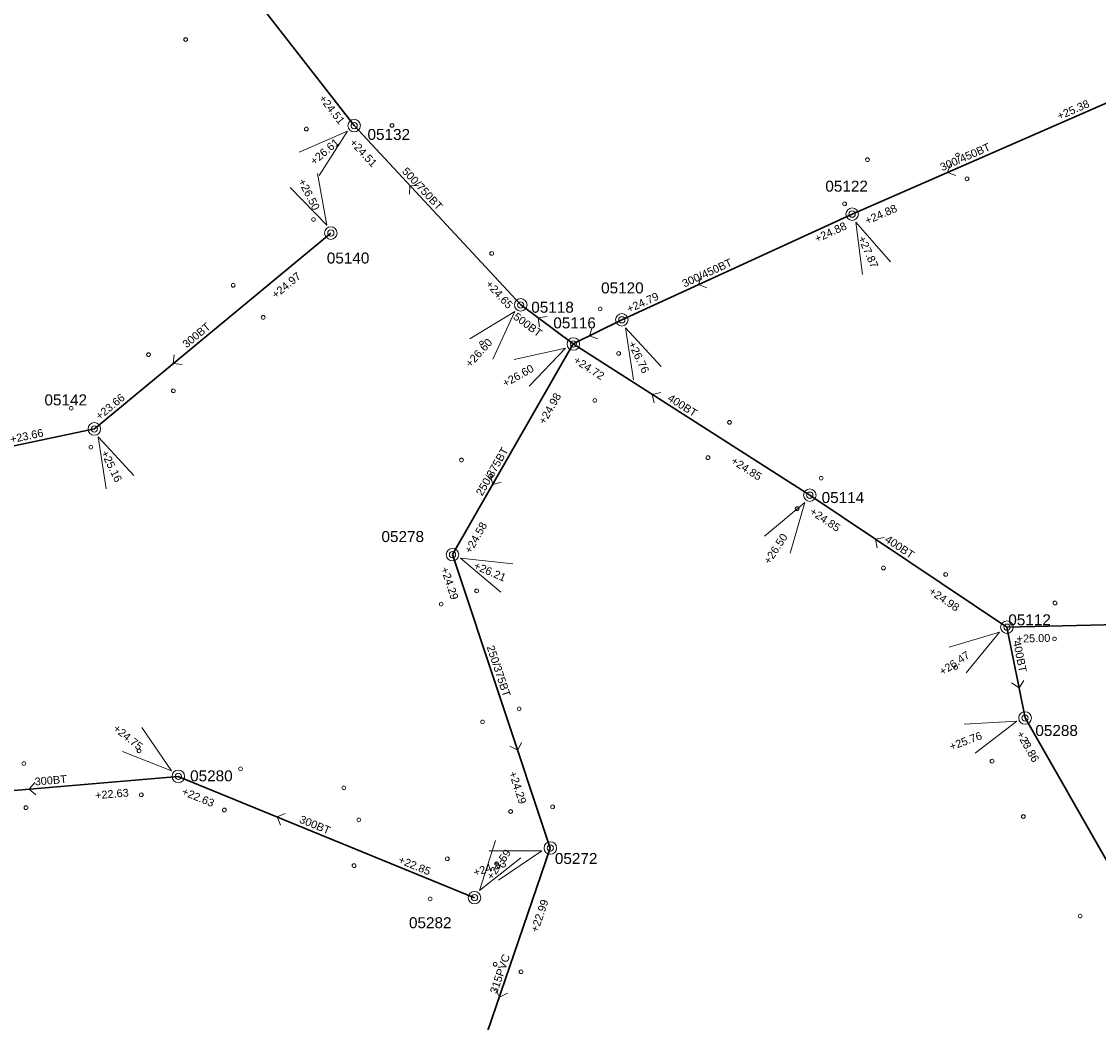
# Model space of a CAD drawing. Header units: metres. Extents: x 196788 to 198093, y 354523 to 355933.
# Tile 5 of 35: x 197569 to 197741, y 354737 to 354897. Entities that reach past the tile are written whole.
import ezdxf

# ---------------------------------------------------------------- set-up
doc = ezdxf.new("R2010")
doc.units = ezdxf.units.M
for name, color, linetype, lineweight in [('AFSTROOM', 2, 'Continuous', 0), ('BOB', 7, 'Continuous', 0), ('CODE', 1, 'Continuous', 0), ('DIAM', 7, 'Continuous', 0), ('GMGIS_STRENGEN', 3, 'Continuous', 30), ('inspectie-riool put', 2, 'Continuous', 0), ('kolk', 2, 'Continuous', 0), ('MVD', 5, 'Continuous', 0), ('PUT', 1, 'Continuous', 0)]:
    doc.layers.add(name, color=color, linetype=linetype, lineweight=lineweight)
doc.styles.get("Standard").update_dxf_attribs({"font": 'arial.ttf'})

# ---------------------------------------------------------------- blocks, each defined once
blk = doc.blocks.new('S360')
at = {"layer": 'inspectie-riool put', "color": 7, "linetype": 'Continuous', "lineweight": 0}
blk.add_circle((0, 0), 0.5, dxfattribs=at)
blk = doc.blocks.new('AFSTROOM')
at = {"layer": 'AFSTROOM', "linetype": 'Continuous'}
for q in [(1, 1), (1, -1)]:
    blk.add_line((0, 0), q, dxfattribs=at)
blk = doc.blocks.new('S340')
at = {"layer": 'kolk', "color": 7, "linetype": 'Continuous', "lineweight": 0}
blk.add_circle((0, 0), 0.3, dxfattribs=at)

msp = doc.modelspace()

# ---------------------------------------------------------------- linework, layer by layer
at = {"layer": 'GMGIS_STRENGEN', "linetype": 'Continuous', "flags": 128}
for points in [[(197622.62, 354880.18), (197589.31, 354923.03)], [(197747.8, 354886.02), (197702.14, 354866.04)], [(197649.22, 354851.54), (197622.62, 354880.18)], [(197702.14, 354866.04), (197665.36, 354849.15)], [(197618.89, 354863.01), (197581.13, 354831.73)], [(197657.61, 354845.3), (197649.22, 354851.54)], [(197665.36, 354849.15), (197657.61, 354845.3)], [(197657.61, 354845.3), (197638.32, 354811.65)], [(197695.38, 354821.15), (197657.61, 354845.3)], [(197581.13, 354831.73), (197550.88, 354825.33)], [(197695.38, 354821.15), (197726.86, 354800.06)], [(197638.32, 354811.65), (197653.94, 354764.78)], [(197784.67, 354801.42), (197726.86, 354800.06)], [(197726.86, 354800.06), (197729.76, 354785.56)], [(197729.76, 354785.56), (197757.14, 354737.65)], [(197594.53, 354776.22), (197558.82, 354773.16)], [(197641.84, 354756.85), (197594.53, 354776.22)], [(197653.94, 354764.78), (197641.75, 354729.07)]]:
    msp.add_lwpolyline(points, dxfattribs=at)
at = {"layer": 'MVD', "linetype": 'Continuous'}
for p, q in [((197621.54, 354879.27), (197613.83, 354875.93)), ((197617.01, 354872.19), (197621.54, 354879.27)), ((197618.25, 354864.27), (197616.77, 354872.54)), ((197612.4, 354870.3), (197618.25, 354864.27)), ((197708.25, 354858.42), (197702.72, 354864.75)), ((197702.72, 354864.75), (197703.77, 354856.41)), ((197648.28, 354850.49), (197641.09, 354846.14)), ((197644.74, 354842.87), (197648.28, 354850.49)), ((197671.65, 354841.69), (197665.97, 354847.88)), ((197665.97, 354847.88), (197667.22, 354839.57)), ((197656.37, 354844.61), (197648.16, 354842.82)), ((197650.57, 354838.54), (197656.37, 354844.61)), ((197587.45, 354824.3), (197581.75, 354830.46)), ((197581.75, 354830.46), (197583.03, 354822.16)), ((197694.61, 354819.97), (197688.15, 354814.59)), ((197692.26, 354811.9), (197694.61, 354819.97)), ((197647.97, 354810.18), (197639.62, 354811.09)), ((197639.62, 354811.09), (197646.04, 354805.67)), ((197725.69, 354799.27), (197717.64, 354796.85)), ((197720.37, 354792.77), (197725.69, 354799.27)), ((197728.43, 354785.06), (197720.05, 354784.55)), ((197721.77, 354779.95), (197728.43, 354785.06)), ((197593.43, 354777.1), (197588.69, 354784.04)), ((197585.62, 354780.2), (197593.43, 354777.1)), ((197645.21, 354766.01), (197642.65, 354758.01)), ((197652.59, 354764.36), (197644.19, 354764.32)), ((197645.65, 354759.63), (197652.59, 354764.36)), ((197642.65, 354758.01), (197649.25, 354763.21))]:
    msp.add_line(p, q, dxfattribs=at)
at = {"layer": 'PUT', "linetype": 'Continuous'}
for centre in [(197622.62, 354880.18), (197702.14, 354866.04), (197618.89, 354863.01), (197649.22, 354851.54), (197665.36, 354849.15), (197657.61, 354845.3), (197581.13, 354831.73), (197695.38, 354821.15), (197638.32, 354811.65), (197726.86, 354800.06), (197729.76, 354785.56), (197594.53, 354776.22), (197653.94, 354764.78), (197641.84, 354756.85)]:
    msp.add_circle(centre, 1, dxfattribs=at)

# ---------------------------------------------------------------- block references
at = {"layer": 'AFSTROOM'}
for p, rotation in [((197717.36, 354872.7), 23.6), ((197631.49, 354870.63), 312.9), ((197677.62, 354854.78), 24.7), ((197652.02, 354849.46), 323.4), ((197660.19, 354846.59), 26.4), ((197593.72, 354842.16), 39.59999999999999), ((197670.2, 354837.25), 327.4), ((197644.75, 354822.86), 60.2), ((197705.88, 354814.12), 326.2), ((197728.79, 354790.39), 101.3), ((197648.73, 354780.4), 108.4), ((197570.72, 354774.18), 4.9), ((197610.3, 354769.76), 337.7), ((197645.81, 354740.97), 71.19999999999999)]:
    msp.add_blockref('AFSTROOM', p, dxfattribs=dict(at, rotation=rotation))
at = {"layer": 'inspectie-riool put', "color": 7, "linetype": 'Continuous', "lineweight": 0}
for p in [(197622.62, 354880.18), (197702.14, 354866.04), (197618.89, 354863.01), (197649.22, 354851.54), (197665.36, 354849.15), (197657.61, 354845.3), (197581.13, 354831.73), (197695.38, 354821.15), (197638.32, 354811.65), (197726.86, 354800.06), (197729.76, 354785.56), (197594.53, 354776.22), (197653.94, 354764.78), (197641.84, 354756.85)]:
    msp.add_blockref('S360', p, dxfattribs=at)
at = {"layer": 'kolk', "color": 7, "linetype": 'Continuous', "lineweight": 0}
for p in [(197595.71, 354893.92), (197614.98, 354879.63), (197628.66, 354880.21), (197718.96, 354875.5), (197704.6, 354874.73), (197720.48, 354871.68), (197700.94, 354867.68), (197616.12, 354865.19), (197644.58, 354859.76), (197603.31, 354854.67), (197661.89, 354850.91), (197608.08, 354849.55), (197642.94, 354845.47), (197589.77, 354843.59), (197664.85, 354843.79), (197593.75, 354837.82), (197661.05, 354836.28), (197577.43, 354835.03), (197682.55, 354832.78), (197580.58, 354828.81), (197639.76, 354826.76), (197679.12, 354827.14), (197644.41, 354824.17), (197697.2, 354823.85), (197693.37, 354818.99), (197707.15, 354809.52), (197717.08, 354808.49), (197642.19, 354805.85), (197636.52, 354803.73), (197734.53, 354803.92), (197734.47, 354798.19), (197718.68, 354793.61), (197648.96, 354787.01), (197643.12, 354784.93), (197730.04, 354781.76), (197588.26, 354780.3), (197569.86, 354778.27), (197604.46, 354777.43), (197724.48, 354778.66), (197620.97, 354774.41), (197588.62, 354773.29), (197570.21, 354771.23), (197601.89, 354770.85), (197647.61, 354770.62), (197654.31, 354771.36), (197623.37, 354769.27), (197729.48, 354769.81), (197622.6, 354761.97), (197637.49, 354763.07), (197634.75, 354756.66), (197738.56, 354753.91), (197645.15, 354746.21), (197649.27, 354745.02)]:
    msp.add_blockref('S340', p, dxfattribs=at)

# ---------------------------------------------------------------- texts
at = {"layer": 'BOB'}
for s, rotation, p in [('+24.51', 307.9, (197616.92, 354884.5)), ('+25.38', 23.6, (197735.23, 354881.06)), ('+24.51', 312.9, (197621.81, 354877.38)), ('+24.88', 23.6, (197704.52, 354864.35)), ('+24.88', 24.7, (197696.51, 354861.46)), ('+24.97', 39.6, (197610.09, 354852.47)), ('+24.65', 312.9, (197643.51, 354854.75)), ('+24.79', 24.7, (197666.51, 354850.23)), ('+24.72', 327.4, (197657.52, 354842.39)), ('+23.66', 39.6, (197581.97, 354833.08)), ('+24.98', 60.2, (197653.06, 354832.34)), ('+23.66', 12, (197567.82, 354829.43)), ('+24.85', 327.4, (197682.66, 354826.32)), ('+24.85', 326.2, (197695.24, 354818.24)), ('+24.58', 60.2, (197641.24, 354811.7)), ('+24.29', 288.4, (197636.43, 354809.43)), ('+24.98', 326.2, (197714.26, 354805.5)), ('+25.00', 1.4, (197728.42, 354797.59)), ('+23.86', 299.7, (197728.33, 354783.02)), ('+24.29', 288.4, (197647.3, 354776.8)), ('+22.63', 4.9, (197581.29, 354772.57)), ('+22.63', 337.7, (197594.97, 354773.34)), ('+22.85', 337.7, (197629.54, 354762.43)), ('+22.99', 71.2, (197651.94, 354751.2))]:
    msp.add_text(s, height=1.25, rotation=rotation, dxfattribs=at).set_placement(p)
at = {"layer": 'CODE'}
for s, p in [('05132', (197624.75, 354877.89)), ('05122', (197697.86, 354869.63)), ('05140', (197618.25, 354858.15)), ('05120', (197662.05, 354853.38)), ('05118', (197650.9, 354850.29)), ('05116', (197654.42, 354847.79)), ('05142', (197573.16, 354835.49)), ('05114', (197697.27, 354819.89)), ('05278', (197626.98, 354813.66)), ('05112', (197727.08, 354800.36)), ('05288', (197731.4, 354782.68)), ('05280', (197596.42, 354775.44)), ('05272', (197654.67, 354762.24)), ('05282', (197631.37, 354751.98))]:
    msp.add_text(s, height=1.75, dxfattribs=at).set_placement(p)
at = {"layer": 'DIAM'}
for s, rotation, p in [('300/450BT', 23.6, (197716.52, 354872.88)), ('500/750BT', 312.9, (197630.16, 354872.8)), ('300/450BT', 24.7, (197675.36, 354854.3)), ('500BT', 323.4, (197647.91, 354849.4)), ('300BT', 39.6, (197595.84, 354844.57)), ('400BT', 327.4, (197672.55, 354836.34)), ('250/375BT', 60.2, (197643.06, 354820.91)), ('400BT', 326.2, (197707.25, 354813.8)), ('250/375BT', 288.4, (197643.76, 354796.91)), ('400BT', 281.3, (197727.82, 354797.81)), ('300BT', 4.9, (197571.65, 354774.76)), ('300BT', 337.7, (197613.75, 354768.89)), ('315PVC', 71.2, (197645.43, 354741.41))]:
    msp.add_text(s, height=1.25, rotation=rotation, dxfattribs=at).set_placement(p)
at = {"layer": 'MVD'}
for s, rotation, p in [('+26.61', 40.4, (197616.25, 354873.81)), ('+26.50', 297.1, (197613.63, 354871.3)), ('+27.87', 294.1, (197703.04, 354862.2)), ('+26.60', 48.1, (197641.19, 354841.46)), ('+26.76', 295.5, (197666.35, 354845.34)), ('+26.60', 29.3, (197646.75, 354838.36)), ('+25.16', 295.8, (197582.14, 354827.93)), ('+26.50', 56.8, (197688.96, 354809.98)), ('+26.21', 336.8, (197641.58, 354809.43)), ('+26.47', 33.7, (197716.58, 354792.29)), ('+24.75', 321.3, (197584.02, 354783.67)), ('+25.76', 20.5, (197717.97, 354780.35)), ('+24.59', 55.2, (197644.67, 354759.6)), ('+24.83', 17.3, (197641.88, 354760.24))]:
    msp.add_text(s, height=1.25, rotation=rotation, dxfattribs=at).set_placement(p)

doc.saveas('drawing.dxf')
